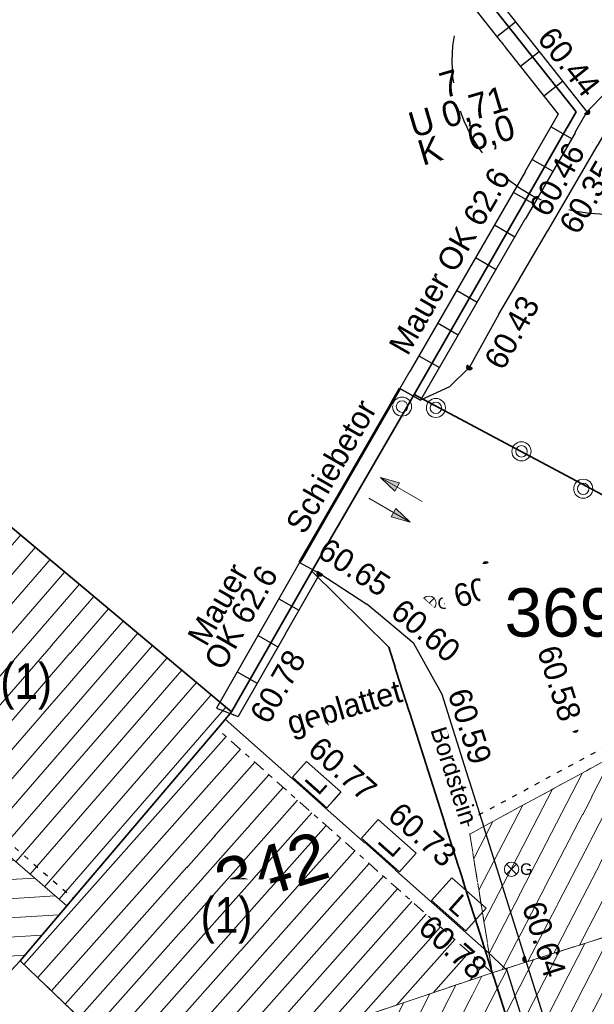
# Model space of a CAD drawing. Header units: metres. Extents: x 32365810 to 32367010, y 5620411 to 5622366.
# Tile 87 of 198: x 32366201 to 32366212, y 5622023 to 5622043. Entities that reach past the tile are written whole.
import ezdxf

# ---------------------------------------------------------------- set-up
doc = ezdxf.new("R2010")
doc.units = ezdxf.units.M
for name, pattern in [('1000.100', [0]), ('1000.106', [0]), ('1000.196', [0.225, 0.075, -0.15]), ('1000.220', [1.5, 0.925, -0.575]), ('1600.1047', [0]), ('1600.2028', [0]), ('1600.2305', [0.75, 0.5, 0, 0, -0.25]), ('1600.2505', [0]), ('1600.2507', [0]), ('1600.8201', [0.5, 0.25, -0.125, 0, -0.125])]:
    doc.linetypes.add(name, pattern=pattern)
doc.layers.get('0').update_dxf_attribs({"color": 1, "linetype": 'CONTINUOUS'})
for name, color, linetype in [('Beschriftung Topographie', 7, 'CONTINUOUS'), ('Bäume_ gemessen', 7, 'CONTINUOUS'), ('Ebene 32', 7, 'CONTINUOUS'), ('EFB-_ Dachhöhen Bestandsgebäude (NHN)', 7, 'CONTINUOUS'), ('Flurstücke_Grenzpunkte', 11, 'CONTINUOUS'), ('Gasleitung', 7, 'CONTINUOUS'), ('Gebäude', 31, 'CONTINUOUS'), ('Höhen_ gemessen (NHN)', 7, 'CONTINUOUS'), ('Höhentexte_ gemessen (NHN)', 7, 'CONTINUOUS'), ('Lagebezeichnungen', 12, 'CONTINUOUS'), ('Siedlungsflächen - Bauwerke u. Einrichtungen', 51, 'CONTINUOUS'), ('Symbole Topographie', 7, 'CONTINUOUS'), ('Topographie_ örtl. Aufnahme', 7, 'CONTINUOUS')]:
    doc.layers.add(name, color=color, linetype=linetype)
doc.styles.add('Arial', font='Arial.ttf')
doc.styles.add('Baumdaten_ grün', font='Century Gothic.ttf')
doc.styles.add('Beschriftung Topographie_ blau', font='Century Gothic.ttf')
doc.styles.add('Flurstücksnummer - K 10 700', font='Arial.ttf')
doc.styles.add('Hausnummern NRW', font='Arial.ttf', dxfattribs={"width": 0.85})
doc.styles.add('Höhe NHN_ gemessen_ blau', font='Century Gothic.ttf')
doc.styles.add('Höhe NHN_ gemessen_ schwarz', font='Century Gothic.ttf')

# ---------------------------------------------------------------- blocks, each defined once
blk = doc.blocks.new('S1000.451')
at = {"color": 0, "lineweight": -2}
for radius in [0.5, 0.3]:
    blk.add_circle((0, 0), radius, dxfattribs=at)
blk = doc.blocks.new('S1000.332')
at = {"lineweight": -2}
h = blk.add_hatch(color=0, dxfattribs=at)
h.paths.add_polyline_path([(-0.175, -0.05), (-0.075, -0.05), (-0.125, -0.25)], flags=0)
h.paths.add_polyline_path([(0.125, 0.25), (0.175, 0.05), (0.075, 0.05)], flags=0)
at = {"color": 0, "lineweight": -2}
for p, q in [((-0.125, -0.25), (-0.125, 0.25)), ((0.125, 0.25), (0.075, 0.05)), ((0.125, -0.25), (0.125, 0.25)), ((0.175, 0.05), (0.125, 0.25)), ((0.075, 0.05), (0.175, 0.05)), ((-0.175, -0.05), (-0.075, -0.05)), ((-0.125, -0.25), (-0.175, -0.05)), ((-0.075, -0.05), (-0.125, -0.25))]:
    blk.add_line(p, q, dxfattribs=at)
blk = doc.blocks.new('S1000.550', base_point=(-0.2, 0))
at = {"color": 0, "lineweight": -2}
for p, q in [((-0.376777, 0.176777), (-0.023224, -0.176777)), ((-0.376777, -0.176777), (-0.023224, 0.176777))]:
    blk.add_line(p, q, dxfattribs=at)
blk.add_circle((-0.2, 0), 0.25, dxfattribs=at)
at = {"color": 0, "lineweight": -2, "insert": (0.09684, -0.2), "char_height": 0.4, "attachment_point": 7, "line_spacing_factor": 0.69, "style": 'Arial'}
blk.add_mtext('G', dxfattribs=at)
blk = doc.blocks.new('S1000.15')
at = {"color": 0, "lineweight": -2}
for p, q in [((-0.5, 0.05), (-0.485, 0.1)), ((0.495, 0.05), (-0.5, 0.05)), ((-0.5, -0.05), (-0.5, 0)), ((-0.5, 0), (0.5, 0)), ((-0.485, 0.1), (0.49, 0.1)), ((-0.475, 0.15), (-0.455, 0.2)), ((0.475, 0.15), (-0.475, 0.15)), ((-0.455, 0.2), (0.455, 0.2)), ((-0.43, 0.25), (-0.4, 0.3)), ((0.43, 0.25), (-0.43, 0.25)), ((-0.4, 0.3), (0.395, 0.3)), ((-0.355, 0.35), (-0.295, 0.4)), ((0.36, 0.35), (-0.355, 0.35)), ((-0.295, 0.4), (0.3, 0.4)), ((0.22, 0.45), (-0.215, 0.45)), ((0.3, 0.4), (0.22, 0.45)), ((0.395, 0.3), (0.36, 0.35)), ((0.455, 0.2), (0.43, 0.25)), ((0.49, 0.1), (0.475, 0.15)), ((0.5, 0), (0.495, 0.05)), ((0.495, -0.05), (-0.5, -0.05)), ((-0.475, -0.15), (-0.49, -0.1)), ((-0.49, -0.1), (0.485, -0.1)), ((0.475, -0.15), (-0.475, -0.15)), ((-0.43, -0.25), (-0.455, -0.2)), ((-0.455, -0.2), (0.46, -0.2)), ((0.425, -0.25), (-0.43, -0.25)), ((-0.355, -0.35), (-0.4, -0.3)), ((-0.4, -0.3), (0.395, -0.3)), ((0.345, -0.35), (-0.355, -0.35)), ((-0.205, -0.45), (-0.29, -0.4)), ((-0.29, -0.4), (0.285, -0.4)), ((0.2, -0.45), (-0.205, -0.45)), ((0.285, -0.4), (0.345, -0.35)), ((0.395, -0.3), (0.425, -0.25)), ((0.46, -0.2), (0.475, -0.15)), ((0.485, -0.1), (0.495, -0.05))]:
    blk.add_line(p, q, dxfattribs=at)
blk.add_circle((0, 0), 0.5, dxfattribs=at)
blk = doc.blocks.new('O76')
at = {"layer": 'Gebäude', "color": 7, "linetype": '1600.2507', "lineweight": 18}
for p, q in [((32366216.51, 5622026.016), (32366209.861, 5622023.902)), ((32366219.119, 5622017.885), (32366216.51, 5622026.016)), ((32366209.861, 5622023.902), (32366212.361, 5622016.056)), ((32366212.391, 5622015.961), (32366219.119, 5622017.885)), ((32366212.361, 5622016.056), (32366212.391, 5622015.961))]:
    blk.add_line(p, q, dxfattribs=at)
blk = doc.blocks.new('O478')
at = {"layer": 'Gebäude', "color": 7, "linetype": '1600.2305', "lineweight": 18}
blk.add_line((32366209.861, 5622023.902), (32366216.51, 5622026.016), dxfattribs=at)
blk = doc.blocks.new('O492')
at = {"layer": 'Gebäude', "color": 7, "linetype": '1600.2305', "lineweight": 18}
for p, q in [((32366209.419, 5622026.626), (32366215.292, 5622029.81)), ((32366209.861, 5622023.902), (32366209.419, 5622026.626))]:
    blk.add_line(p, q, dxfattribs=at)
blk = doc.blocks.new('O805')
at = {"layer": 'Flurstücke_Grenzpunkte', "color": 7, "linetype": '1600.2028', "lineweight": 35}
for p, q in [((32366193.015, 5622064.125), (32366211.506, 5622040.8)), ((32366211.506, 5622040.8), (32366208.329, 5622035.251)), ((32366208.329, 5622035.251), (32366214.622, 5622031.897))]:
    blk.add_line(p, q, dxfattribs=at)
blk = doc.blocks.new('O814')
at = {"layer": 'Flurstücke_Grenzpunkte', "color": 7, "linetype": '1600.2028', "lineweight": 35}
for p, q in [((32366208.329, 5622035.251), (32366206.318, 5622031.785)), ((32366208.329, 5622035.251), (32366214.622, 5622031.897)), ((32366206.318, 5622031.785), (32366207.829, 5622030.291)), ((32366207.829, 5622030.291), (32366212.361, 5622016.056))]:
    blk.add_line(p, q, dxfattribs=at)
at = {"layer": 'Flurstücke_Grenzpunkte', "color": 7, "lineweight": 18, "insert": (32366211.209, 5622030.968), "char_height": 0.95, "attachment_point": 5, "line_spacing_factor": 0.69, "style": 'Flurstücksnummer - K 10 700', "bg_fill": 2}
blk.add_mtext('369', dxfattribs=at)
blk = doc.blocks.new('O964')
at = {"layer": 'Flurstücke_Grenzpunkte', "color": 7, "linetype": '1600.2028', "lineweight": 35}
for p, q in [((32366200.209, 5622032.832), (32366196.962, 5622029.158)), ((32366204.746, 5622029.022), (32366200.209, 5622032.832)), ((32366196.93, 5622029.121), (32366188.941, 5622020.082)), ((32366196.962, 5622029.158), (32366196.93, 5622029.121)), ((32366204.588, 5622028.836), (32366204.746, 5622029.022)), ((32366201.512, 5622025.215), (32366204.588, 5622028.836)), ((32366200.598, 5622024.139), (32366201.512, 5622025.215)), ((32366199.21, 5622022.651), (32366200.598, 5622024.139)), ((32366193.38, 5622016.4), (32366199.21, 5622022.651)), ((32366188.941, 5622020.082), (32366193.38, 5622016.4))]:
    blk.add_line(p, q, dxfattribs=at)
at = {"layer": 'Flurstücke_Grenzpunkte', "color": 7, "lineweight": 18, "insert": (32366196.396316, 5622024.003622), "char_height": 0.95, "attachment_point": 8, "rotation": 16.5124674, "line_spacing_factor": 0.69, "style": 'Flurstücksnummer - K 10 700', "bg_fill": 2}
blk.add_mtext('123', dxfattribs=at)
blk = doc.blocks.new('O1125')
at = {"layer": 'Flurstücke_Grenzpunkte', "color": 7, "linetype": '1600.2028', "lineweight": 35}
for p, q in [((32366193.015, 5622064.125), (32366211.506, 5622040.8)), ((32366211.506, 5622040.8), (32366208.329, 5622035.251)), ((32366208.329, 5622035.251), (32366206.318, 5622031.785)), ((32366204.746, 5622029.022), (32366200.209, 5622032.832)), ((32366204.746, 5622029.022), (32366206.318, 5622031.785))]:
    blk.add_line(p, q, dxfattribs=at)
blk = doc.blocks.new('O1377')
at = {"layer": 'Flurstücke_Grenzpunkte', "color": 7, "linetype": '1600.2028', "lineweight": 35}
for p, q in [((32366199.21, 5622022.651), (32366200.598, 5622024.139)), ((32366203.187, 5622021.654), (32366200.598, 5622024.139)), ((32366193.38, 5622016.4), (32366199.21, 5622022.651)), ((32366205.442, 5622014.053), (32366203.187, 5622021.654)), ((32366193.38, 5622016.4), (32366197.215, 5622013.219)), ((32366200.404, 5622012.594), (32366205.442, 5622014.053)), ((32366197.215, 5622013.219), (32366198.599, 5622012.071)), ((32366198.599, 5622012.071), (32366200.404, 5622012.594))]:
    blk.add_line(p, q, dxfattribs=at)
at = {"layer": 'Flurstücke_Grenzpunkte', "color": 7, "lineweight": 18, "insert": (32366199.166626, 5622019.826605), "char_height": 0.95, "attachment_point": 8, "rotation": 16.5124674, "line_spacing_factor": 0.69, "style": 'Flurstücksnummer - K 10 700', "bg_fill": 2}
blk.add_mtext('122', dxfattribs=at)
blk = doc.blocks.new('O1788')
at = {"layer": 'Flurstücke_Grenzpunkte', "color": 7, "linetype": '1600.2028', "lineweight": 35}
for p, q in [((32366204.746, 5622029.022), (32366206.318, 5622031.785)), ((32366206.318, 5622031.785), (32366207.829, 5622030.291)), ((32366207.829, 5622030.291), (32366212.361, 5622016.056)), ((32366204.588, 5622028.836), (32366204.746, 5622029.022)), ((32366201.512, 5622025.215), (32366204.588, 5622028.836)), ((32366200.598, 5622024.139), (32366201.512, 5622025.215)), ((32366203.187, 5622021.654), (32366200.598, 5622024.139)), ((32366205.442, 5622014.053), (32366203.187, 5622021.654)), ((32366205.442, 5622014.053), (32366212.361, 5622016.056))]:
    blk.add_line(p, q, dxfattribs=at)
at = {"layer": 'Flurstücke_Grenzpunkte', "color": 7, "lineweight": 18, "insert": (32366205.671245, 5622025.461713), "char_height": 0.95, "attachment_point": 8, "rotation": 16.5124674, "line_spacing_factor": 0.69, "style": 'Flurstücksnummer - K 10 700', "bg_fill": 2}
blk.add_mtext('342', dxfattribs=at)
blk = doc.blocks.new('O2094')
at = {"layer": 'Gebäude', "color": 7, "linetype": '1600.8201', "lineweight": 18}
for p, q in [((32366215.292, 5622029.81), (32366209.419, 5622026.626)), ((32366216.51, 5622026.016), (32366215.292, 5622029.81)), ((32366209.419, 5622026.626), (32366209.861, 5622023.902)), ((32366209.861, 5622023.902), (32366216.51, 5622026.016))]:
    blk.add_line(p, q, dxfattribs=at)
at = {"layer": 'Ebene 32', "color": 7, "lineweight": 18, "insert": (32366212.799, 5622026.751), "char_height": 0.7, "attachment_point": 5, "rotation": 17.6376, "line_spacing_factor": 0.69, "style": 'Hausnummern NRW', "bg_fill": 2}
blk.add_mtext('(2)', dxfattribs=at)
at = {"layer": 'Ebene 32', "color": 7, "lineweight": 18, "insert": (32366212.61, 5622026.77), "char_height": 0.7, "attachment_point": 5, "rotation": 17.6376, "line_spacing_factor": 0.69, "style": 'Hausnummern NRW', "bg_fill": 2}
blk.add_mtext('(2)', dxfattribs=at)
blk = doc.blocks.new('O2135')
at = {"layer": 'Gebäude', "color": 7, "linetype": '1600.2505', "lineweight": 18}
for p, q in [((32366200.209, 5622032.832), (32366196.962, 5622029.158)), ((32366204.746, 5622029.022), (32366200.209, 5622032.832)), ((32366196.962, 5622029.158), (32366201.512, 5622025.215)), ((32366204.588, 5622028.836), (32366204.746, 5622029.022)), ((32366201.512, 5622025.215), (32366204.465, 5622028.691)), ((32366204.465, 5622028.691), (32366204.588, 5622028.836))]:
    blk.add_line(p, q, dxfattribs=at)
at = {"layer": 'Ebene 32', "color": 7, "lineweight": 18, "insert": (32366200.718, 5622029.067), "char_height": 0.7, "attachment_point": 8, "line_spacing_factor": 0.69, "style": 'Hausnummern NRW', "bg_fill": 2}
blk.add_mtext('(1)', dxfattribs=at)
blk = doc.blocks.new('O2458')
at = {"layer": 'Gebäude', "color": 7, "linetype": '1600.2505', "lineweight": 18}
for p, q in [((32366216.51, 5622026.016), (32366209.861, 5622023.902)), ((32366219.119, 5622017.885), (32366216.51, 5622026.016)), ((32366209.861, 5622023.902), (32366203.329, 5622021.702)), ((32366203.329, 5622021.702), (32366203.187, 5622021.654)), ((32366205.442, 5622014.053), (32366203.187, 5622021.654)), ((32366212.391, 5622015.961), (32366219.119, 5622017.885)), ((32366205.475, 5622013.973), (32366212.391, 5622015.961)), ((32366205.442, 5622014.053), (32366205.475, 5622013.973))]:
    blk.add_line(p, q, dxfattribs=at)
at = {"layer": 'Lagebezeichnungen', "color": 7, "lineweight": 18, "insert": (32366207.98833, 5622015.240488), "char_height": 0.7, "attachment_point": 8, "rotation": 15.9689828, "line_spacing_factor": 0.69, "style": 'Hausnummern NRW', "bg_fill": 2}
blk.add_mtext('3', dxfattribs=at)
blk = doc.blocks.new('O2686')
at = {"layer": 'Gebäude', "color": 7, "linetype": '1600.2505', "lineweight": 18}
for p, q in [((32366196.93, 5622029.121), (32366188.941, 5622020.082)), ((32366196.93, 5622029.121), (32366196.962, 5622029.158)), ((32366196.962, 5622029.158), (32366201.512, 5622025.215)), ((32366200.598, 5622024.139), (32366201.512, 5622025.215)), ((32366199.21, 5622022.651), (32366200.598, 5622024.139)), ((32366199.21, 5622022.651), (32366193.38, 5622016.4)), ((32366188.941, 5622020.082), (32366193.38, 5622016.4))]:
    blk.add_line(p, q, dxfattribs=at)
at = {"layer": 'Lagebezeichnungen', "color": 7, "lineweight": 18, "insert": (32366191.68963, 5622018.355695), "char_height": 0.7, "attachment_point": 8, "rotation": 320.4810171, "line_spacing_factor": 0.69, "style": 'Hausnummern NRW', "bg_fill": 2}
blk.add_mtext('19', dxfattribs=at)
blk = doc.blocks.new('O3159')
at = {"layer": 'Gebäude', "color": 7, "linetype": '1600.8201', "lineweight": 18}
for p, q in [((32366204.465, 5622028.691), (32366201.512, 5622025.215)), ((32366209.861, 5622023.902), (32366204.465, 5622028.691)), ((32366201.512, 5622025.215), (32366200.598, 5622024.139)), ((32366200.598, 5622024.139), (32366203.187, 5622021.654)), ((32366203.329, 5622021.702), (32366209.861, 5622023.902)), ((32366203.187, 5622021.654), (32366203.329, 5622021.702))]:
    blk.add_line(p, q, dxfattribs=at)
at = {"layer": 'Ebene 32', "color": 7, "lineweight": 18, "insert": (32366204.647, 5622024.477), "char_height": 0.7, "attachment_point": 8, "line_spacing_factor": 0.69, "style": 'Hausnummern NRW', "bg_fill": 2}
blk.add_mtext('(1)', dxfattribs=at)
blk = doc.blocks.new('*X988')
at = {"color": 142, "linetype": '1000.100', "lineweight": 25, "true_color": 0x0087cd}
for p, q in [((32366206.080594, 5622031.953588), (32366206.476177, 5622031.73945)), ((32366205.673452, 5622031.238772), (32366206.06422, 5622031.016197)), ((32366205.26631, 5622030.523957), (32366205.657072, 5622030.301385)), ((32366204.859167, 5622029.809142), (32366205.249923, 5622029.586573)), ((32366204.452025, 5622029.094327), (32366204.877449, 5622028.932637))]:
    blk.add_line(p, q, dxfattribs=at)
blk = doc.blocks.new('*X989')
at = {"color": 142, "linetype": '1000.100', "lineweight": 25, "true_color": 0x0087cd}
for p, q in [((32366209.953734, 5622042.275112), (32366210.319403, 5622042.564553)), ((32366210.413917, 5622041.693736), (32366210.779586, 5622041.983177)), ((32366210.8741, 5622041.112359), (32366211.239769, 5622041.401801)), ((32366211.014292, 5622040.507597), (32366211.418181, 5622040.274386)), ((32366210.643538, 5622039.865492), (32366211.047431, 5622039.632279)), ((32366210.272784, 5622039.223388), (32366210.676682, 5622038.990172)), ((32366209.902029, 5622038.581283), (32366210.305932, 5622038.348064)), ((32366209.531275, 5622037.939179), (32366209.935183, 5622037.705957)), ((32366209.160521, 5622037.297074), (32366209.564434, 5622037.06385)), ((32366208.789766, 5622036.65497), (32366209.193684, 5622036.421742)), ((32366208.419012, 5622036.012865), (32366208.822935, 5622035.779635)), ((32366208.048258, 5622035.370761), (32366208.453134, 5622035.139171))]:
    blk.add_line(p, q, dxfattribs=at)
blk = doc.blocks.new('*X1057')
at = {"color": 253, "linetype": '1600.1047', "lineweight": 18, "true_color": 0xb2b2b2}
for p, q in [((32366212.582702, 5622024.767345), (32366215.153487, 5622029.734906)), ((32366212.077303, 5622024.606657), (32366214.56658, 5622029.416719)), ((32366213.088101, 5622024.928033), (32366215.415502, 5622029.425299)), ((32366211.571903, 5622024.445969), (32366213.979672, 5622029.098532)), ((32366213.5935, 5622025.088721), (32366215.577154, 5622028.921761)), ((32366211.066504, 5622024.285281), (32366213.392765, 5622028.780345)), ((32366210.561105, 5622024.124593), (32366212.805858, 5622028.462158)), ((32366214.098899, 5622025.249409), (32366215.738807, 5622028.418223)), ((32366210.055706, 5622023.963905), (32366212.21895, 5622028.143971)), ((32366214.604299, 5622025.410096), (32366215.900459, 5622027.914684)), ((32366209.799041, 5622024.283849), (32366211.632043, 5622027.825783)), ((32366209.698252, 5622024.904997), (32366211.045136, 5622027.507596)), ((32366215.109698, 5622025.570784), (32366216.062112, 5622027.411146)), ((32366209.597464, 5622025.526144), (32366210.458228, 5622027.189409)), ((32366209.496676, 5622026.147291), (32366209.871321, 5622026.871222)), ((32366215.615097, 5622025.731472), (32366216.223764, 5622026.907608)), ((32366216.120496, 5622025.89216), (32366216.385417, 5622026.40407))]:
    blk.add_line(p, q, dxfattribs=at)
blk = doc.blocks.new('*X1072')
at = {"color": 253, "linetype": '1600.1047', "lineweight": 18, "true_color": 0xb2b2b2}
for p, q in [((32366197.111547, 5622029.028403), (32366200.324004, 5622032.735424)), ((32366197.394941, 5622028.782816), (32366200.611211, 5622032.494238)), ((32366197.678335, 5622028.537229), (32366200.898419, 5622032.253052)), ((32366197.961728, 5622028.291642), (32366201.185626, 5622032.011866)), ((32366198.245122, 5622028.046055), (32366201.472834, 5622031.77068)), ((32366198.528516, 5622027.800468), (32366201.760042, 5622031.529494)), ((32366198.811909, 5622027.554881), (32366202.047249, 5622031.288308)), ((32366199.095303, 5622027.309294), (32366202.334457, 5622031.047122)), ((32366199.378697, 5622027.063706), (32366202.621664, 5622030.805936)), ((32366199.66209, 5622026.818119), (32366202.908872, 5622030.56475)), ((32366199.945484, 5622026.572532), (32366203.19608, 5622030.323564)), ((32366200.228878, 5622026.326945), (32366203.483287, 5622030.082378)), ((32366200.512272, 5622026.081358), (32366203.770495, 5622029.841192)), ((32366200.795665, 5622025.835771), (32366204.057702, 5622029.600006)), ((32366201.079059, 5622025.590184), (32366204.34491, 5622029.35882)), ((32366201.362453, 5622025.344597), (32366204.632118, 5622029.117634))]:
    blk.add_line(p, q, dxfattribs=at)
blk = doc.blocks.new('*X1171')
at = {"color": 253, "linetype": '1600.1047', "lineweight": 18, "true_color": 0xb2b2b2}
for p, q in [((32366210.372334, 5622015.380736), (32366215.709621, 5622025.761525)), ((32366210.867122, 5622015.522962), (32366216.213683, 5622025.921788)), ((32366211.361911, 5622015.665189), (32366216.57678, 5622025.80788)), ((32366209.877546, 5622015.238509), (32366215.205559, 5622025.601263)), ((32366209.382757, 5622015.096282), (32366214.701498, 5622025.441)), ((32366208.887969, 5622014.954056), (32366214.197436, 5622025.280738)), ((32366211.856699, 5622015.807416), (32366216.73881, 5622025.302908)), ((32366208.39318, 5622014.811829), (32366213.693375, 5622025.120475)), ((32366207.403603, 5622014.527376), (32366212.685251, 5622024.79995)), ((32366207.898392, 5622014.669603), (32366213.189313, 5622024.960212)), ((32366212.351488, 5622015.949642), (32366216.900841, 5622024.797936)), ((32366206.908815, 5622014.385149), (32366212.18119, 5622024.639687)), ((32366206.414027, 5622014.242923), (32366211.677128, 5622024.479424)), ((32366205.919238, 5622014.100696), (32366211.173066, 5622024.319162)), ((32366212.84587, 5622016.091079), (32366217.062872, 5622024.292963)), ((32366205.455823, 5622014.019489), (32366210.669005, 5622024.158899)), ((32366205.144798, 5622015.054789), (32366209.658534, 5622023.833809)), ((32366205.29908, 5622014.534746), (32366210.164943, 5622023.998636)), ((32366204.990516, 5622015.574832), (32366209.148561, 5622023.662048)), ((32366213.340217, 5622016.232447), (32366217.224903, 5622023.787991)), ((32366204.836234, 5622016.094876), (32366208.638587, 5622023.490287)), ((32366204.681952, 5622016.614919), (32366208.128614, 5622023.318526)), ((32366213.834564, 5622016.373815), (32366217.386934, 5622023.283019)), ((32366204.52767, 5622017.134962), (32366207.618641, 5622023.146766)), ((32366204.373388, 5622017.655006), (32366207.108667, 5622022.975005)), ((32366204.219106, 5622018.175049), (32366206.598694, 5622022.803244)), ((32366214.328911, 5622016.515183), (32366217.548965, 5622022.778046)), ((32366204.064823, 5622018.695093), (32366206.08872, 5622022.631483)), ((32366203.756259, 5622019.735179), (32366205.068773, 5622022.287962)), ((32366203.910541, 5622019.215136), (32366205.578747, 5622022.459722)), ((32366203.601977, 5622020.255223), (32366204.5588, 5622022.116201)), ((32366214.823258, 5622016.65655), (32366217.710995, 5622022.273074)), ((32366203.447695, 5622020.775266), (32366204.048827, 5622021.94444)), ((32366203.293413, 5622021.295309), (32366203.538853, 5622021.772679)), ((32366215.317605, 5622016.797918), (32366217.873026, 5622021.768102)), ((32366215.811952, 5622016.939286), (32366218.035057, 5622021.263129)), ((32366216.306298, 5622017.080654), (32366218.197088, 5622020.758157)), ((32366216.800645, 5622017.222022), (32366218.359119, 5622020.253185)), ((32366217.294992, 5622017.36339), (32366218.52115, 5622019.748212)), ((32366217.789339, 5622017.504758), (32366218.68318, 5622019.24324)), ((32366218.283686, 5622017.646126), (32366218.845211, 5622018.738268)), ((32366218.778033, 5622017.787494), (32366219.007242, 5622018.233296))]:
    blk.add_line(p, q, dxfattribs=at)
blk = doc.blocks.new('*X1239')
at = {"color": 253, "linetype": '1600.1047', "lineweight": 18, "true_color": 0xb2b2b2}
for p, q in [((32366197.239036, 5622028.917922), (32366196.722352, 5622028.886061)), ((32366197.643786, 5622028.567169), (32366196.371142, 5622028.488691)), ((32366198.048536, 5622028.216415), (32366196.019932, 5622028.091322)), ((32366198.453285, 5622027.865662), (32366195.668723, 5622027.693952)), ((32366198.858035, 5622027.514909), (32366195.317513, 5622027.296582)), ((32366199.262785, 5622027.164155), (32366194.966303, 5622026.899213)), ((32366199.667534, 5622026.813402), (32366194.615093, 5622026.501843)), ((32366200.072284, 5622026.462648), (32366194.263883, 5622026.104473)), ((32366200.477034, 5622026.111895), (32366193.912673, 5622025.707104)), ((32366200.881783, 5622025.761142), (32366193.561463, 5622025.309734)), ((32366201.286533, 5622025.410388), (32366193.210253, 5622024.912364)), ((32366201.362821, 5622025.03938), (32366192.859043, 5622024.514995)), ((32366201.026034, 5622024.6429), (32366192.507834, 5622024.117625)), ((32366200.689247, 5622024.24642), (32366192.156624, 5622023.720255)), ((32366200.326895, 5622023.848363), (32366191.805414, 5622023.322886)), ((32366199.955043, 5622023.44972), (32366191.454204, 5622022.925516)), ((32366199.583191, 5622023.051078), (32366191.102994, 5622022.528146)), ((32366199.211339, 5622022.652435), (32366190.751784, 5622022.130777)), ((32366198.839548, 5622022.253796), (32366190.400574, 5622021.733407)), ((32366198.467757, 5622021.855158), (32366190.049364, 5622021.336037)), ((32366198.095966, 5622021.456519), (32366189.698154, 5622020.938668)), ((32366197.724175, 5622021.05788), (32366189.346945, 5622020.541298)), ((32366197.352385, 5622020.659241), (32366188.995735, 5622020.143929)), ((32366196.980594, 5622020.260602), (32366189.296906, 5622019.786788)), ((32366196.608803, 5622019.861964), (32366189.718519, 5622019.437074)), ((32366196.237012, 5622019.463325), (32366190.140132, 5622019.087361)), ((32366195.865222, 5622019.064686), (32366190.561745, 5622018.737647)), ((32366195.493431, 5622018.666047), (32366190.983357, 5622018.387934)), ((32366195.12164, 5622018.267409), (32366191.40497, 5622018.03822)), ((32366194.749849, 5622017.86877), (32366191.826583, 5622017.688507)), ((32366194.378058, 5622017.470131), (32366192.248196, 5622017.338793)), ((32366194.006268, 5622017.071492), (32366192.669809, 5622016.989079)), ((32366193.634477, 5622016.672853), (32366193.091422, 5622016.639366))]:
    blk.add_line(p, q, dxfattribs=at)
blk = doc.blocks.new('*X1378')
at = {"color": 253, "linetype": '1600.1047', "lineweight": 18, "true_color": 0xb2b2b2}
for p, q in [((32366200.67237, 5622024.067618), (32366204.638765, 5622028.536782)), ((32366200.943119, 5622023.807744), (32366204.919236, 5622028.287862)), ((32366201.213869, 5622023.547871), (32366205.199706, 5622028.038941)), ((32366201.484618, 5622023.287997), (32366205.480177, 5622027.790021)), ((32366201.755368, 5622023.028124), (32366205.760647, 5622027.541101)), ((32366202.026117, 5622022.76825), (32366206.041118, 5622027.292181)), ((32366202.296867, 5622022.508377), (32366206.321588, 5622027.043261)), ((32366202.567616, 5622022.248503), (32366206.602059, 5622026.79434)), ((32366202.838366, 5622021.98863), (32366206.882529, 5622026.54542)), ((32366203.109115, 5622021.728756), (32366207.163, 5622026.2965)), ((32366203.696654, 5622021.825827), (32366207.443471, 5622026.04758)), ((32366204.411812, 5622022.066695), (32366207.723941, 5622025.79866)), ((32366205.126971, 5622022.307563), (32366208.004412, 5622025.549739)), ((32366205.84213, 5622022.548431), (32366208.284882, 5622025.300819)), ((32366206.557289, 5622022.789299), (32366208.565353, 5622025.051899)), ((32366207.272448, 5622023.030167), (32366208.845823, 5622024.802979)), ((32366207.987607, 5622023.271035), (32366209.126294, 5622024.554059)), ((32366208.702766, 5622023.511903), (32366209.406764, 5622024.305138)), ((32366209.417924, 5622023.752771), (32366209.687235, 5622024.056218))]:
    blk.add_line(p, q, dxfattribs=at)

msp = doc.modelspace()

# ---------------------------------------------------------------- linework, layer by layer
at = {"layer": 'EFB-_ Dachhöhen Bestandsgebäude (NHN)', "color": 7, "true_color": 0xffffff}
msp.add_point((32366209.483216, 5622026.93774, 73.369), dxfattribs=at)
at = {"layer": 'Topographie_ örtl. Aufnahme', "color": 7, "true_color": 0xffffff}
msp.add_point((32366204.786704, 5622028.964355, 60.823), dxfattribs=at)

# ---------------------------------------------------------------- block references
at = {"layer": 'Gasleitung', "color": 7, "lineweight": 18, "xscale": 0.5625, "yscale": 0.5625, "zscale": 0.5625}
for p in [(32366208.620707, 5622031.155124, 60.561), (32366210.238974, 5622025.934518, 60.621)]:
    msp.add_blockref('S1000.550', p, dxfattribs=at)
at = {"layer": 'Höhen_ gemessen (NHN)', "color": 7, "lineweight": 18, "xscale": 0.1125, "yscale": 0.1125, "zscale": 0.1125}
for p in [(32366211.719334, 5622040.795965, 60.444), (32366211.804, 5622040.147, 60.464), (32366209.41289, 5622035.78564, 60.426), (32366209.734165, 5622031.915403, 60.52), (32366206.476174, 5622031.739424, 60.648), (32366208.325369, 5622030.361648, 60.601), (32366208.876307, 5622029.365738, 60.586), (32366204.877471, 5622028.932656, 60.782), (32366211.485852, 5622028.676518, 60.578), (32366206.219485, 5622028.051608, 60.77), (32366208.366692, 5622026.249234, 60.733), (32366209.754536, 5622024.327247, 60.775), (32366210.515566, 5622024.169294, 60.642)]:
    msp.add_blockref('S1000.15', p, dxfattribs=at)
at = {"layer": 'Symbole Topographie', "color": 7, "lineweight": 18, "xscale": 0.375, "yscale": 0.375, "zscale": 0.375}
for p in [(32366208.090845, 5622035.013812, 60.638), (32366208.755172, 5622034.987857, 60.507), (32366210.434, 5622034.136, 62.021), (32366211.646, 5622033.402, 62.021)]:
    msp.add_blockref('S1000.451', p, dxfattribs=at)
at = {"layer": 'Symbole Topographie', "color": 7, "lineweight": 18, "xscale": 1.875, "yscale": 1.875, "zscale": 1.875, "rotation": 60.065872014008}
msp.add_blockref('S1000.332', (32366207.959464, 5622033.184094), dxfattribs=at)

# ---------------------------------------------------------------- texts
at = {"layer": 'Beschriftung Topographie', "color": 142, "lineweight": 25, "true_color": 0x0087cd, "attachment_point": 5, "line_spacing_factor": 0.69, "style": 'Beschriftung Topographie_ blau', "bg_fill": 2}
for s, insert, char_height, rotation in [('geplattet', (32366206.975706, 5622029.052642), 0.45, 16.5119241), ('L', (32366206.399123, 5622027.61036), 0.4, 48.2476971), ('L', (32366207.833953, 5622026.381089), 0.4, 48.4271177), ('L', (32366209.21443, 5622025.227877), 0.4, 318.4237489)]:
    msp.add_mtext(s, dxfattribs=dict(at, insert=insert, char_height=char_height, rotation=rotation))
at = {"layer": 'Höhentexte_ gemessen (NHN)', "color": 142, "lineweight": 25, "true_color": 0x0087cd, "char_height": 0.45, "line_spacing_factor": 0.69, "bg_fill": 2}
for s, insert, attachment_point, rotation, style in [('60.44', (32366211.654442, 5622041.048096, 60.42), 9, 308.3631148, 'Höhe NHN_ gemessen_ blau'), ('Mauer OK 62.6', (32366209.026341, 5622037.871295), 5, 60.0637003, 'Beschriftung Topographie_ blau'), ('Mauer\\POK 62.6', (32366204.707005, 5622031.004289), 5, 60.0637003, 'Beschriftung Topographie_ blau'), ('60.58', (32366211.401558, 5622028.866208), 6, 287.5083091, 'Höhe NHN_ gemessen_ blau')]:
    msp.add_mtext(s, dxfattribs=dict(at, insert=insert, attachment_point=attachment_point, rotation=rotation, style=style))
at = {"layer": 'Höhentexte_ gemessen (NHN)', "color": 7, "lineweight": 25, "insert": (32366211.332449, 5622039.358473, 60.44), "char_height": 0.45, "attachment_point": 8, "rotation": 60.4965471, "line_spacing_factor": 0.69, "style": 'Höhe NHN_ gemessen_ schwarz', "bg_fill": 2}
msp.add_mtext('60.46', dxfattribs=at)

# ---------------------------------------------------------------- next in the draw order: texts
at = {"layer": 'Beschriftung Topographie', "color": 142, "lineweight": 25, "true_color": 0x0087cd, "attachment_point": 5, "line_spacing_factor": 0.69, "style": 'Beschriftung Topographie_ blau', "bg_fill": 2}
for s, insert, char_height, rotation in [('Schiebetor', (32366206.702336, 5622033.839787), 0.45, 60.0637003), ('Bordstein', (32366209.109837, 5622027.779492), 0.35, 287.8139972)]:
    msp.add_mtext(s, dxfattribs=dict(at, insert=insert, char_height=char_height, rotation=rotation))
at = {"layer": 'Bäume_ gemessen', "color": 92, "lineweight": 25, "true_color": 0x00d200, "insert": (32366209.201921, 5622040.758456), "char_height": 0.5, "attachment_point": 5, "rotation": 16.4461505, "line_spacing_factor": 0.69, "style": 'Baumdaten_ grün', "bg_fill": 2}
msp.add_mtext('7\\PU 0,71\\PK   6,0', dxfattribs=at)
at = {"layer": 'Höhentexte_ gemessen (NHN)', "color": 7, "lineweight": 25, "insert": (32366211.924204, 5622039.0091, 60.324), "char_height": 0.45, "attachment_point": 8, "rotation": 59.7204052, "line_spacing_factor": 0.69, "style": 'Höhe NHN_ gemessen_ schwarz', "bg_fill": 2}
msp.add_mtext('60.35', dxfattribs=at)
at = {"layer": 'Höhentexte_ gemessen (NHN)', "color": 142, "lineweight": 25, "true_color": 0x0087cd, "char_height": 0.45, "line_spacing_factor": 0.69, "style": 'Höhe NHN_ gemessen_ blau', "bg_fill": 2}
for s, insert, attachment_point, rotation in [('60.43', (32366209.681144, 5622035.9221), 1, 60.8535112), ('60.78', (32366205.083296, 5622028.977969, 60.758), 1, 60.3346637), ('60.77', (32366206.210584, 5622028.232476, 60.746), 7, 318.2532165), ('60.64', (32366210.660073, 5622024.491959), 8, 287.5083091), ('60.78', (32366209.803571, 5622024.075983, 60.751), 3, 318.4221644)]:
    msp.add_mtext(s, dxfattribs=dict(at, insert=insert, attachment_point=attachment_point, rotation=rotation))

# ---------------------------------------------------------------- next in the draw order: block references
at = {"layer": 'Gebäude', "color": 7, "true_color": 0xffffff}
for name in ['O76', 'O478']:
    msp.add_blockref(name, (0, 0), dxfattribs=at)

# ---------------------------------------------------------------- next in the draw order: texts
at = {"layer": 'Höhentexte_ gemessen (NHN)', "color": 142, "lineweight": 25, "true_color": 0x0087cd, "char_height": 0.45, "line_spacing_factor": 0.69, "style": 'Höhe NHN_ gemessen_ blau', "bg_fill": 2}
for s, insert, attachment_point, rotation in [('60.65', (32366206.397699, 5622032.079531, 60.624), 7, 326.9447748), ('60.59', (32366208.975719, 5622029.391094, 60.562), 7, 287.5083091), ('60.73', (32366208.339661, 5622026.443487, 60.709), 8, 318.4162785)]:
    msp.add_mtext(s, dxfattribs=dict(at, insert=insert, attachment_point=attachment_point, rotation=rotation))

# ---------------------------------------------------------------- next in the draw order: block references
at = {"layer": 'Gebäude', "color": 7, "true_color": 0xffffff}
msp.add_blockref('O492', (0, 0), dxfattribs=at)

# ---------------------------------------------------------------- next in the draw order: texts
at = {"layer": 'Höhentexte_ gemessen (NHN)', "color": 142, "lineweight": 25, "true_color": 0x0087cd, "insert": (32366208.409954, 5622030.442893, 60.577), "char_height": 0.45, "attachment_point": 8, "rotation": 320.0011037, "line_spacing_factor": 0.69, "style": 'Höhe NHN_ gemessen_ blau', "bg_fill": 2}
msp.add_mtext('60.60', dxfattribs=at)

# ---------------------------------------------------------------- next in the draw order: texts
at = {"layer": 'Höhentexte_ gemessen (NHN)', "color": 142, "lineweight": 25, "true_color": 0x0087cd, "insert": (32366209.77945, 5622031.705182), "char_height": 0.45, "attachment_point": 2, "rotation": 16.5132466, "line_spacing_factor": 0.69, "style": 'Höhe NHN_ gemessen_ blau', "bg_fill": 2}
msp.add_mtext('60.52', dxfattribs=at)

# ---------------------------------------------------------------- next in the draw order: block references
at = {"layer": 'Flurstücke_Grenzpunkte', "color": 7, "true_color": 0xffffff}
msp.add_blockref('O805', (0, 0), dxfattribs=at)

# ---------------------------------------------------------------- next in the draw order: linework, layer by layer
at = {"layer": 'Topographie_ örtl. Aufnahme', "color": 142, "linetype": '1000.100', "lineweight": 25, "true_color": 0x0087cd}
msp.add_line((32366211.719334, 5622040.795965, 60.444), (32366212.103512, 5622041.18961, 60.414), dxfattribs=at)

# ---------------------------------------------------------------- next in the draw order: block references
at = {"layer": 'Flurstücke_Grenzpunkte', "color": 7, "true_color": 0xffffff}
for name in ['O814', 'O964']:
    msp.add_blockref(name, (0, 0), dxfattribs=at)

# ---------------------------------------------------------------- next in the draw order: block references
for name in ['O1125', 'O1377']:
    msp.add_blockref(name, (0, 0), dxfattribs=at)

# ---------------------------------------------------------------- next in the draw order: linework, layer by layer
at = {"layer": 'Bäume_ gemessen', "color": 92, "linetype": '1000.220', "lineweight": 25, "true_color": 0x00d200}
msp.add_circle((32366212.07368, 5622041.78616, 60.579), 2.999239, dxfattribs=at)
at = {"layer": 'Topographie_ örtl. Aufnahme', "color": 142, "linetype": '1000.100', "lineweight": 25, "true_color": 0x0087cd}
for p, q in [((32366193.292699, 5622064.075381, 59.968), (32366211.719334, 5622040.795965, 60.444)), ((32366192.78927, 5622063.959953, 59.964), (32366211.157067, 5622040.75487, 60.444)), ((32366211.157067, 5622040.75487, 60.444), (32366208.048292, 5622035.370741, 60.654)), ((32366211.719334, 5622040.795965, 60.444), (32366208.453135, 5622035.139192, 60.534)), ((32366209.992347, 5622036.824734, 60.376), (32366212.146125, 5622040.513496, 60.292)), ((32366209.992347, 5622036.824734, 60.376), (32366209.41289, 5622035.78564, 60.426)), ((32366209.41289, 5622035.78564, 60.426), (32366209.024042, 5622035.400189, 60.466)), ((32366208.453135, 5622035.139192, 60.534), (32366208.048292, 5622035.370741, 60.654)), ((32366209.024042, 5622035.400189, 60.466), (32366208.453135, 5622035.139192, 60.534))]:
    msp.add_line(p, q, dxfattribs=at)
at = {"layer": 'Topographie_ örtl. Aufnahme', "color": 142, "linetype": '1000.106', "lineweight": 60, "true_color": 0x0087cd}
msp.add_line((32366208.048292, 5622035.370741, 60.654), (32366206.080632, 5622031.953587, 60.661), dxfattribs=at)

# ---------------------------------------------------------------- next in the draw order: block references
at = {"layer": 'Flurstücke_Grenzpunkte', "color": 7, "true_color": 0xffffff}
msp.add_blockref('O1788', (0, 0), dxfattribs=at)
at = {"layer": 'Topographie_ örtl. Aufnahme', "color": 7, "true_color": 0xffffff}
msp.add_blockref('*X989', (0, 0), dxfattribs=at)

# ---------------------------------------------------------------- next in the draw order: linework, layer by layer
at = {"layer": 'Topographie_ örtl. Aufnahme', "color": 142, "linetype": '1000.100', "lineweight": 25, "true_color": 0x0087cd}
for p, q in [((32366206.080632, 5622031.953587, 60.661), (32366206.476174, 5622031.739424, 60.648)), ((32366206.476174, 5622031.739424, 60.648), (32366204.877471, 5622028.932656, 60.782)), ((32366206.476174, 5622031.739424, 60.648), (32366207.399343, 5622031.138645, 60.629)), ((32366208.325369, 5622030.361648, 60.601), (32366207.399343, 5622031.138645, 60.629)), ((32366208.876307, 5622029.365738, 60.586), (32366208.325369, 5622030.361648, 60.601))]:
    msp.add_line(p, q, dxfattribs=at)

# ---------------------------------------------------------------- next in the draw order: block references
at = {"layer": 'Gebäude', "color": 7, "true_color": 0xffffff}
for name in ['O2135', 'O2094']:
    msp.add_blockref(name, (0, 0), dxfattribs=at)

# ---------------------------------------------------------------- next in the draw order: linework, layer by layer
at = {"layer": 'Topographie_ örtl. Aufnahme', "color": 142, "linetype": '1000.100', "lineweight": 25, "true_color": 0x0087cd}
msp.add_line((32366206.080632, 5622031.953587, 60.661), (32366204.452032, 5622029.094331, 60.664), dxfattribs=at)

# ---------------------------------------------------------------- next in the draw order: block references
at = {"layer": 'Gebäude', "color": 7, "true_color": 0xffffff}
for name in ['O2686', 'O2458']:
    msp.add_blockref(name, (0, 0), dxfattribs=at)
at = {"layer": 'Topographie_ örtl. Aufnahme', "color": 7, "true_color": 0xffffff}
msp.add_blockref('*X988', (0, 0), dxfattribs=at)

# ---------------------------------------------------------------- next in the draw order: linework, layer by layer
at = {"layer": 'Topographie_ örtl. Aufnahme', "color": 142, "linetype": '1000.100', "lineweight": 25, "true_color": 0x0087cd}
for p, q in [((32366213.049187, 5622016.137726, 60.7), (32366210.515566, 5622024.169294, 60.642)), ((32366210.148711, 5622023.956049, 60.763), (32366212.613226, 5622016.075014, 60.821))]:
    msp.add_line(p, q, dxfattribs=at)

# ---------------------------------------------------------------- next in the draw order: block references
at = {"layer": 'Gebäude', "color": 7, "true_color": 0xffffff}
msp.add_blockref('O3159', (0, 0), dxfattribs=at)

# ---------------------------------------------------------------- next in the draw order: linework, layer by layer
at = {"layer": 'EFB-_ Dachhöhen Bestandsgebäude (NHN)', "color": 7, "linetype": '1000.196', "lineweight": 25}
for p, q in [((32366209.377669, 5622026.880721), (32366215.219289, 5622030.036491)), ((32366197.091033, 5622029.306897), (32366201.641033, 5622025.363897)), ((32366209.377669, 5622026.880721), (32366209.419, 5622026.626))]:
    msp.add_line(p, q, dxfattribs=at)
at = {"layer": 'Topographie_ örtl. Aufnahme', "color": 142, "linetype": '1000.100', "lineweight": 25, "true_color": 0x0087cd}
for p, q in [((32366210.515566, 5622024.169294, 60.642), (32366208.876307, 5622029.365738, 60.586)), ((32366204.62322, 5622028.879497, 60.83), (32366209.754536, 5622024.327247, 60.775)), ((32366205.943836, 5622027.742733, 60.786), (32366206.219485, 5622028.051608, 60.77)), ((32366206.219485, 5622028.051608, 60.77), (32366206.892517, 5622027.450972, 60.752)), ((32366206.616868, 5622027.142097, 60.787), (32366205.943836, 5622027.742733, 60.786)), ((32366206.892517, 5622027.450972, 60.752), (32366206.616868, 5622027.142097, 60.787)), ((32366207.293977, 5622026.543296, 60.789), (32366207.620537, 5622026.911322, 60.77)), ((32366207.620537, 5622026.911322, 60.77), (32366208.366692, 5622026.249234, 60.733)), ((32366208.040132, 5622025.881208, 60.785), (32366207.293977, 5622026.543296, 60.789)), ((32366208.366692, 5622026.249234, 60.733), (32366208.040132, 5622025.881208, 60.785)), ((32366208.670238, 5622025.321787, 60.782), (32366209.066547, 5622025.768648, 60.754)), ((32366209.066547, 5622025.768648, 60.754), (32366209.740501, 5622025.170935, 60.747)), ((32366209.344192, 5622024.724073, 60.778), (32366208.670238, 5622025.321787, 60.782)), ((32366209.740501, 5622025.170935, 60.747), (32366209.344192, 5622024.724073, 60.778)), ((32366209.754536, 5622024.327247, 60.775), (32366210.148711, 5622023.956049, 60.763))]:
    msp.add_line(p, q, dxfattribs=at)

# ---------------------------------------------------------------- next in the draw order: block references
at = {"layer": 'Gebäude', "color": 7, "true_color": 0xffffff}
for name in ['*X1072', '*X1239', '*X1378']:
    msp.add_blockref(name, (0, 0), dxfattribs=at)
at = {"layer": 'Siedlungsflächen - Bauwerke u. Einrichtungen', "color": 7, "true_color": 0xffffff}
for name in ['*X1057', '*X1171']:
    msp.add_blockref(name, (0, 0), dxfattribs=at)

doc.saveas('drawing.dxf')
